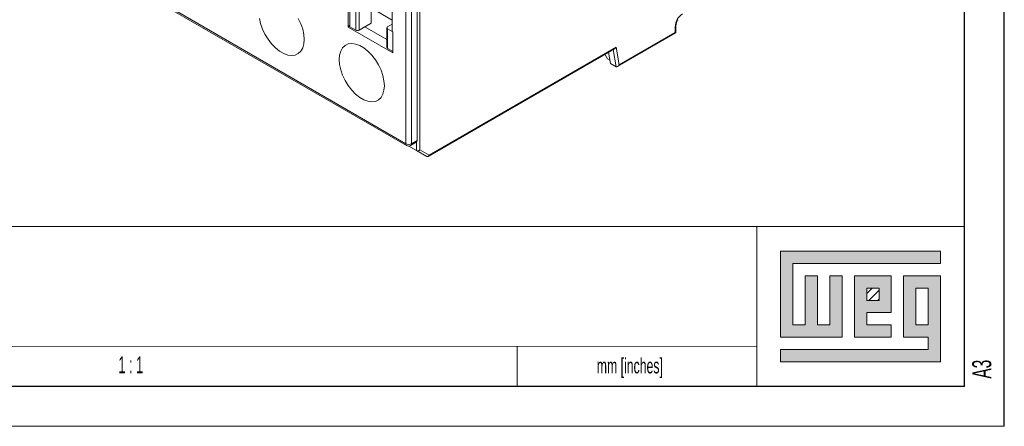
# Model space of a CAD drawing. Header units: millimetres. Extents: x 0 to 420, y 0 to 297.
# Tile 7 of 10: x 297 to 420, y 0 to 51. Entities that reach past the tile are written whole.
import ezdxf

# ---------------------------------------------------------------- set-up
doc = ezdxf.new("R2010")
doc.units = ezdxf.units.MM
doc.layers.add('FORMATO', color=7, linetype='Continuous')
doc.layers.add('LEGENDA', color=7, linetype='Continuous')
doc.styles.add('SLDTEXTSTYLE1', font='TXT', dxfattribs={"width": 0.563})
doc.styles.add('SLDTEXTSTYLE2', font='TXT', dxfattribs={"width": 0.605})

msp = doc.modelspace()

# ---------------------------------------------------------------- hatches: boundary and pattern name
at = {"linetype": 'Continuous'}
msp.add_hatch(color=7, dxfattribs=at).paths.add_polyline_path([(391.99, 21.93), (391.99, 11.15), (399.69, 11.15), (399.69, 18.85), (398.15, 18.85), (398.15, 12.69), (396.61, 12.69), (396.61, 18.85), (395.07, 18.85), (395.07, 12.69), (393.53, 12.69), (393.53, 20.39), (412.01, 20.39), (412.01, 21.93)], flags=0)
h = msp.add_hatch(color=7, dxfattribs=at)
h.paths.add_polyline_path([(391.99, 8.07), (412.01, 8.07), (412.01, 18.85), (407.39, 18.85), (407.39, 11.15), (410.47, 11.15), (410.47, 9.61), (391.99, 9.61)], flags=0)
h.paths.add_polyline_path([(408.93, 17.31), (410.47, 17.31), (410.47, 12.69), (408.93, 12.69)], flags=0)
h = msp.add_hatch(color=7, dxfattribs=at)
h.paths.add_polyline_path([(405.85, 12.69), (402.77, 12.69), (402.77, 14.23), (405.85, 14.23), (405.85, 18.85), (401.23, 18.85), (401.23, 11.15), (405.85, 11.15)], flags=0)
h.paths.add_polyline_path([(404.31, 15.77), (402.77, 15.77), (402.77, 17.31), (404.31, 17.31)], flags=0)
h = msp.add_hatch(dxfattribs=at)
h.set_pattern_fill('ANSI31', color=8, scale=0.25, style=0)
h.paths.add_polyline_path([(404.31, 15.77), (402.77, 15.77), (402.77, 17.31), (404.31, 17.31)], flags=0)

# ---------------------------------------------------------------- linework, layer by layer
at = {"color": 7, "linetype": 'Continuous', "lineweight": 15}
for p, q in [((346.813, 87.008), (346.813, 34.626)), ((345.046, 35.382), (345.046, 85.191)), ((345.753, 35.382), (345.753, 85.191)), ((346.46, 35.79), (346.46, 85.599)), ((313.933, 53.342), (345.046, 35.382)), ((314.036, 53.114), (345.149, 35.153)), ((337.833, 49.997), (337.833, 52.61)), ((338.045, 50.038), (338.045, 52.487)), ((338.788, 52.059), (338.788, 49.609)), ((339.212, 52.059), (339.212, 49.609)), ((340.697, 50.466), (340.697, 52.916)), ((343.348, 50.854), (341.404, 51.977)), ((343.348, 52.12), (343.348, 49.426)), ((338.045, 50.209), (337.833, 49.997)), ((343.419, 46.772), (337.833, 49.997)), ((338.045, 50.038), (338.788, 49.609)), ((340.697, 50.466), (339.212, 49.609)), ((339.919, 50.017), (342.66, 48.435)), ((342.66, 49.895), (342.66, 47.446)), ((343.348, 50.365), (342.747, 50.018)), ((343.348, 49.426), (342.747, 49.773)), ((342.747, 49.773), (342.747, 47.323)), ((343.419, 49.385), (343.348, 49.426)), ((343.419, 49.385), (343.419, 46.772)), ((343.419, 49.385), (343.419, 49.385)), ((378.775, 49.3), (378.775, 50.035)), ((378.862, 50.158), (378.862, 50.161)), ((378.862, 49.25), (378.862, 50.158)), ((371.573, 45.041), (378.862, 49.25)), ((371.761, 45.251), (378.775, 49.3)), ((342.747, 47.323), (343.419, 46.935)), ((347.838, 33.789), (371.198, 47.275)), ((347.962, 33.962), (371.386, 47.485)), ((371.386, 47.485), (371.761, 45.251)), ((369.989, 46.577), (370.306, 46.009)), ((370.306, 46.009), (370.595, 45.843)), ((370.429, 46.831), (370.663, 45.434)), ((370.663, 45.434), (371.37, 45.026)), ((345.753, 35.382), (346.46, 35.79)), ((345.416, 35.086), (346.389, 34.524)), ((346.295, 34.578), (345.416, 35.086)), ((345.649, 35.153), (346.356, 35.561)), ((346.295, 34.578), (347.662, 33.789)), ((346.813, 34.626), (347.962, 33.962)), ((346.389, 34.524), (347.662, 33.789))]:
    msp.add_line(p, q, dxfattribs=at)
at = {"color": 1, "linetype": 'Continuous', "lineweight": 15}
for p, q in [((371.012, 47.167), (371.37, 45.026)), ((346.389, 35.586), (346.389, 34.524))]:
    msp.add_line(p, q, dxfattribs=at)
at = {"color": 7, "linetype": 'Continuous', "lineweight": 0}
for p, q in [((412.01, 21.93), (391.99, 21.93)), ((391.99, 21.93), (391.99, 11.15)), ((412.01, 20.39), (412.01, 21.93)), ((393.53, 20.39), (412.01, 20.39)), ((393.53, 12.69), (393.53, 20.39)), ((396.61, 18.85), (395.07, 18.85)), ((395.07, 18.85), (395.07, 12.69)), ((396.61, 12.69), (396.61, 18.85)), ((399.69, 18.85), (398.15, 18.85)), ((398.15, 18.85), (398.15, 12.69)), ((399.69, 11.15), (399.69, 18.85)), ((405.85, 18.85), (401.23, 18.85)), ((401.23, 18.85), (401.23, 11.15)), ((405.85, 14.23), (405.85, 18.85)), ((412.01, 18.85), (407.39, 18.85)), ((407.39, 18.85), (407.39, 11.15)), ((412.01, 8.07), (412.01, 18.85)), ((402.77, 17.31), (404.31, 17.31)), ((402.77, 15.77), (402.77, 17.31)), ((404.31, 17.31), (404.31, 15.77)), ((408.93, 12.69), (408.93, 17.31)), ((408.93, 17.31), (410.47, 17.31)), ((410.47, 17.31), (410.47, 12.69)), ((404.31, 15.77), (402.77, 15.77)), ((402.77, 14.23), (405.85, 14.23)), ((402.77, 12.69), (402.77, 14.23)), ((395.07, 12.69), (393.53, 12.69)), ((398.15, 12.69), (396.61, 12.69)), ((405.85, 12.69), (402.77, 12.69)), ((405.85, 11.15), (405.85, 12.69)), ((410.47, 12.69), (408.93, 12.69)), ((391.99, 11.15), (399.69, 11.15)), ((401.23, 11.15), (405.85, 11.15)), ((407.39, 11.15), (410.47, 11.15)), ((410.47, 11.15), (410.47, 9.61)), ((359, 10.013), (359, 5)), ((391.99, 9.61), (391.99, 8.07)), ((410.47, 9.61), (391.99, 9.61)), ((391.99, 8.07), (412.01, 8.07))]:
    msp.add_line(p, q, dxfattribs=at)
at = {"color": 7, "linetype": 'Continuous', "lineweight": 15, "flags": 128}
for points in [[(332.318, 48.445), (332.269, 47.873), (332.127, 47.375), (331.894, 46.97), (331.579, 46.671), (331.194, 46.487), (330.75, 46.426), (330.263, 46.489), (329.75, 46.675), (329.228, 46.976), (328.715, 47.383), (328.228, 47.882), (327.785, 48.455), (327.399, 49.084), (327.084, 49.747), (326.852, 50.42), (326.709, 51.083)], [(331.579, 51.072), (331.894, 50.409), (332.127, 49.735), (332.269, 49.073), (332.318, 48.445)], [(378.775, 49.3), (378.812, 49.279), (378.84, 49.263), (378.857, 49.253), (378.862, 49.25)], [(342.359, 42.648), (342.31, 42.076), (342.168, 41.579), (341.935, 41.174), (341.62, 40.874), (341.235, 40.691), (340.791, 40.63), (340.304, 40.693), (339.791, 40.878), (339.269, 41.18), (338.756, 41.587), (338.269, 42.085), (337.826, 42.659), (337.44, 43.288), (337.125, 43.95), (336.893, 44.624), (336.75, 45.286), (336.702, 45.914), (336.75, 46.486), (336.893, 46.984), (337.125, 47.389), (337.44, 47.688), (337.826, 47.872), (338.269, 47.933), (338.756, 47.87), (339.269, 47.684), (339.791, 47.383), (340.304, 46.976), (340.791, 46.477), (341.235, 45.904), (341.62, 45.275), (341.935, 44.612), (342.168, 43.939), (342.31, 43.276), (342.359, 42.648)]]:
    msp.add_lwpolyline(points, dxfattribs=at)
at = {"color": 7, "linetype": 'Continuous', "lineweight": 15}
for centre, radius, start, end in [((380.77, 49.945), 1.998, 122.60536, 177.39464), ((380.314, 50.139), 1.448, 147.64673, 179.08311), ((339, 50.019), 0.461, 242.60925, 297.39054), ((342.794, 49.895), 0.131, 110.78332, 249.2173), ((342.81, 47.461), 0.151, 185.69238, 245.62953), ((346.233, 35.754), 0.229, 302.45203, 8.85914), ((345.399, 36.064), 0.769, 242.60949, 297.39051), ((345.399, 35.586), 0.5, 240.00269, 299.99731)]:
    msp.add_arc(centre, radius, start, end, dxfattribs=at)
at = {"color": 1, "linetype": 'Continuous', "lineweight": 15}
for centre, radius, start, end in [((378.712, 50.173), 0.151, 294.37586, 354.305), ((345.279, 35.349), 0.236, 172.18349, 236.50602), ((345.519, 35.349), 0.236, 303.4971, 7.81408)]:
    msp.add_arc(centre, radius, start, end, dxfattribs=at)
at = {"color": 7, "linetype": 'Continuous', "lineweight": 15}
for centre, major_axis, ratio, start_param, end_param in [((371.174, 47.607), (0.167, 0.354), 0.625219, 3.8750139, 4.6604933), ((371.548, 45.374), (0.167, 0.354), 0.625219, 3.089697, 4.6604933), ((346.601, 34.748), (0.277, 0.16), 0.7174001, 3.5343492, 5.1051455), ((347.75, 34.085), (0, 0.32), 0.7174342, 2.7489917, 4.319788)]:
    msp.add_ellipse(centre, major_axis=major_axis, ratio=ratio, start_param=start_param, end_param=end_param, dxfattribs=at)
at = {"layer": 'FORMATO'}
for p, q in [((420, 0), (420, 297)), ((415, 5), (415, 287)), ((415, 5), (19.916, 5))]:
    msp.add_line(p, q, dxfattribs=at)
at = {"layer": 'FORMATO', "lineweight": 0}
for p, q in [((235, 25.012), (415, 25.012)), ((389, 25), (389, 5)), ((263.916, 10), (389, 10.017)), ((0, 0), (420, 0))]:
    msp.add_line(p, q, dxfattribs=at)

# ---------------------------------------------------------------- texts
at = {"layer": 'FORMATO', "insert": (368.958, 8.523), "char_height": 1.9, "attachment_point": 1, "style": 'SLDTEXTSTYLE2'}
msp.add_mtext('mm [inches]', dxfattribs=at)
at = {"layer": 'LEGENDA', "insert": (310.602, 8.755), "char_height": 2.1167, "attachment_point": 2, "style": 'SLDTEXTSTYLE1'}
msp.add_mtext('1 : 1', dxfattribs=at)
at = {"layer": 'LEGENDA', "insert": (415.983, 5.976), "char_height": 2.3813, "attachment_point": 1, "rotation": 90, "style": 'SLDTEXTSTYLE2'}
msp.add_mtext('A3', dxfattribs=at)

doc.saveas('drawing.dxf')
